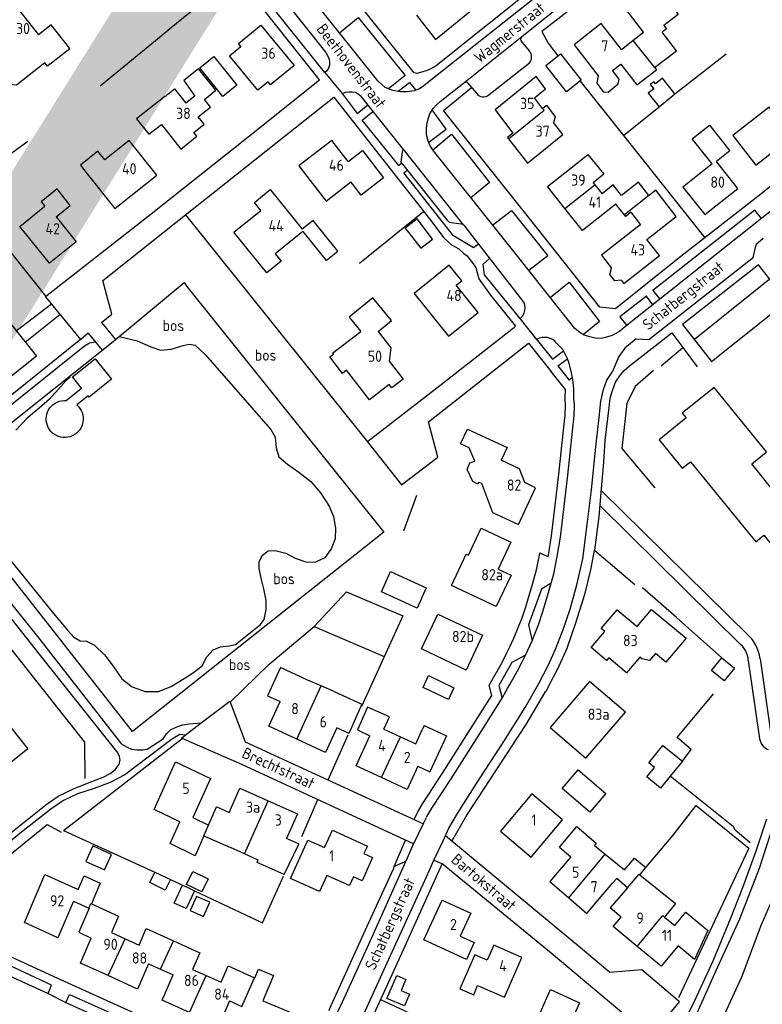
# Model space of a CAD drawing. Header units: metres. Extents: x 226218 to 240385, y 439369 to 449677.
# Tile 208 of 256: x 234936 to 235102, y 444626 to 444846. Entities that reach past the tile are written whole.
import ezdxf

# ---------------------------------------------------------------- set-up
doc = ezdxf.new("R2010")
doc.units = ezdxf.units.M
doc.header["$MEASUREMENT"] = 0
for name, color, linetype in [('BIJGEBOUW', 4, 'Continuous'), ('DAKRAND', 4, 'Continuous'), ('DAKRAND-BYG', 4, 'Continuous'), ('FUNKTIEAAND', 253, 'Continuous'), ('Goud-ontwerp', 2, 'Continuous'), ('HEG', 253, 'Continuous'), ('HEK', 253, 'Continuous'), ('HOOFDGEBOUW', 4, 'Continuous'), ('HUISNUMMER', 253, 'Continuous'), ('KANTVERH', 253, 'Continuous'), ('KNTONVERHARD', 253, 'Continuous'), ('OVLIJNOBJ', 253, 'Continuous'), ('RASTER', 253, 'Continuous'), ('STRAATNAAM', 253, 'Continuous'), ('TUSSENMUUR', 253, 'Continuous')]:
    doc.layers.add(name, color=color, linetype=linetype)
doc.styles.get("Standard").update_dxf_attribs({"font": 'iso.shx'})

msp = doc.modelspace()

# ---------------------------------------------------------------- linework, layer by layer
at = {"layer": 'BIJGEBOUW'}
msp.add_lwpolyline([(235032.01, 444694.11), (235026.33, 444696.73), (235027.58, 444699.42), (235033.2, 444696.71), (235032.01, 444694.11)], dxfattribs=at)
at = {"layer": 'DAKRAND'}
for p, q in [((235073.23, 444841.29), (235075.57, 444843.16)), ((235003.58, 444697.12), (235000.4, 444698.49)), ((235006.66, 444695.79), (235003.58, 444697.12)), ((234986.43, 444659.6), (234983.29, 444661)), ((234989.53, 444658.21), (234986.43, 444659.6)), ((235074.76, 444654.88), (235076.13, 444656.51))]:
    msp.add_line(p, q, dxfattribs=at)
for points in [[(235078.06, 444835.26), (235082.95, 444838.99), (235079.77, 444843.15)], [(234943.07, 444836.1), (234942.44, 444835.6), (234941.84, 444836.35), (234935.53, 444831.35), (234933, 444831.54), (234926.06, 444840.3)], [(235065.48, 444833.44), (235065.12, 444831.78), (235066.58, 444829.83), (235067.69, 444829.77), (235069.89, 444831.65), (235070.14, 444832.69), (235068.67, 444834.57)], [(234968.65, 444828.83), (234970.8, 444830.53), (234973.35, 444827.32)], [(235053.04, 444826.12), (235053.89, 444826.83), (235055.86, 444824.28), (235055.49, 444822.95)], [(234955.24, 444814.66), (234953.72, 444816.58), (234949.79, 444813.46), (234951.31, 444811.54)], [(235060.8, 444813.98), (235063.17, 444815.87), (235066.7, 444811.42), (235064.33, 444809.54)], [(235076.8, 444806.71), (235074.43, 444809.69), (235070.67, 444806.7), (235068.82, 444809.03), (235066.31, 444807.04)], [(235076.29, 444796.88), (235082.85, 444801.98), (235078.3, 444807.86), (235076.81, 444806.7), (235076.8, 444806.71)], [(235070.6, 444787.73), (235069.19, 444787.64), (235068.06, 444789.04), (235068.46, 444790.46)], [(235016.27, 444776.32), (235019.25, 444778.72), (235015.15, 444783.81), (235009.83, 444779.53), (235012.41, 444776.32)], [(235039.41, 444742.44), (235038.75, 444742.57), (235038.54, 444742.18), (235037.45, 444742.77), (235036.22, 444745.5), (235036.77, 444746.93), (235037.91, 444747.29), (235036.66, 444750.33), (235034.73, 444751.23), (235036.27, 444754.51), (235045.11, 444750.36), (235043.78, 444747.52)], [(235036.52, 444726.31), (235039.32, 444732.32), (235045.92, 444729.24), (235043.13, 444723.23)], [(235017.6, 444687.45), (235018.81, 444690.22), (235013.9, 444692.36), (235011.7, 444687.28), (235014.47, 444685.98)], [(235056.82, 444661.11), (235060.7, 444665.67), (235065.04, 444661.96), (235064.61, 444661.46), (235067.01, 444659.52)], [(235013.14, 444659.69), (235015.07, 444658.81), (235012.7, 444653.55), (235010.76, 444654.43)], [(235067.01, 444659.52), (235071.36, 444656.02), (235073.54, 444658.65), (235076.13, 444656.51)], [(235074.76, 444654.88), (235082.75, 444648.52), (235080.25, 444645.46)], [(235040.69, 444635.85), (235037.92, 444637.04), (235034.52, 444629.44), (235037.64, 444628.13), (235038.5, 444630.2)]]:
    msp.add_lwpolyline(points, dxfattribs=at)
at = {"layer": 'DAKRAND-BYG'}
for p, q in [((235090.75, 444700.59), (235093.07, 444703.41)), ((235079.89, 444683.83), (235084.26, 444680.29)), ((235084.26, 444680.29), (235081.56, 444676.96)), ((234966.4, 444655.47), (234969.88, 444653.87))]:
    msp.add_line(p, q, dxfattribs=at)
for points in [[(234981.64, 444828.82), (234976.46, 444835.21), (234979.56, 444837.72), (234984.74, 444831.33), (234981.64, 444828.82)], [(235058.36, 444829.83), (235053.73, 444835.73), (235057.02, 444838.32), (235061.66, 444832.41), (235058.36, 444829.83)], [(235082.61, 444829.38), (235079.81, 444832.86), (235078.26, 444831.61), (235077.88, 444832.08), (235077.08, 444831.44), (235077.85, 444830.49)], [(235077.85, 444830.49), (235076.64, 444829.51), (235079.06, 444826.52)], [(235079.06, 444826.52), (235082.14, 444829), (235082.61, 444829.38)], [(235025.02, 444801.43), (235022.36, 444799.38), (235025.82, 444794.89), (235028.48, 444796.94), (235025.02, 444801.43)], [(234946.6, 444760.86), (234950.07, 444763.64), (234948.05, 444766.17), (234953.07, 444770.19), (234956.73, 444765.61), (234951.73, 444761.61), (234951.49, 444761.91), (234948.96, 444759.89), (234949.35, 444759.52), (234949.67, 444759.11), (234949.94, 444758.67), (234950.15, 444758.19), (234950.3, 444757.7), (234950.39, 444757.18), (234950.41, 444756.67), (234950.37, 444756.15), (234950.26, 444755.64), (234950.09, 444755.15), (234949.86, 444754.69), (234949.58, 444754.25), (234949.24, 444753.86), (234948.85, 444753.51), (234948.43, 444753.22), (234947.97, 444752.97), (234947.48, 444752.79), (234946.98, 444752.67), (234946.46, 444752.62), (234945.94, 444752.63), (234945.43, 444752.7), (234944.93, 444752.84), (234944.45, 444753.04), (234944, 444753.3), (234943.59, 444753.61), (234943.21, 444753.97), (234942.89, 444754.38), (234942.62, 444754.82), (234942.41, 444755.3), (234942.26, 444755.79), (234942.17, 444756.31), (234942.15, 444756.82), (234942.19, 444757.34), (234942.3, 444757.85), (234942.47, 444758.34), (234942.7, 444758.8), (234942.98, 444759.24), (234943.32, 444759.63), (234943.71, 444759.98), (234944.13, 444760.28), (234944.59, 444760.52), (234945.08, 444760.7)], [(234945.08, 444760.7), (234945.58, 444760.82), (234946.1, 444760.87), (234946.6, 444760.86)], [(235027.05, 444719.05), (235024.99, 444714.5), (235017.03, 444718.11), (235019.09, 444722.66), (235027.05, 444719.05)], [(235093.07, 444703.41), (235095.92, 444701.07), (235093.59, 444698.24), (235090.75, 444700.59)], [(235081.56, 444676.96), (235079.4, 444674.29), (235076.33, 444676.77), (235078.05, 444678.89), (235076.75, 444679.95), (235079.89, 444683.83)], [(235060.98, 444678.35), (235067.17, 444673.1), (235063.61, 444668.91), (235057.43, 444674.16), (235060.98, 444678.35)], [(234956.73, 444659.48), (234952.58, 444661.37), (234950.99, 444657.88), (234955.14, 444655.99), (234956.73, 444659.48)], [(234969.88, 444653.87), (234968.73, 444651.51), (234965.29, 444653.18), (234966.4, 444655.47)], [(234973.5, 444652.73), (234974.91, 444655.66), (234978.31, 444654.02), (234976.9, 444651.09), (234973.5, 444652.73)], [(234975.27, 444651.36), (234973.41, 444647.35), (234970.71, 444648.6), (234972.58, 444652.63)], [(234972.58, 444652.63), (234973.65, 444652.12), (234975.27, 444651.36)], [(234975.76, 444650.1), (234974.33, 444646.92), (234977.27, 444645.6), (234978.7, 444648.77), (234975.76, 444650.1)], [(235022.2, 444625.63), (235018.27, 444627.31), (235020.44, 444632.39), (235022.5, 444631.51), (235021.46, 444629.06), (235023.32, 444628.27), (235022.2, 444625.63)]]:
    msp.add_lwpolyline(points, dxfattribs=at)
at = {"layer": 'Goud-ontwerp', "color": 10, "linetype": 'Continuous', "const_width": 20}
msp.add_lwpolyline([(234829.19, 444624.33), (235678.714, 445986.057), (236140.02, 445416.081), (234487.429, 445228.623)], dxfattribs=at)
at = {"layer": 'HEG'}
for p, q in [((234954.17, 444831.17), (234969.45, 444843.7)), ((235061.45, 444832.25), (235071.1, 444820.1)), ((235071.1, 444820.1), (235089.28, 444797.21)), ((235022.02, 444731.78), (235024.91, 444739.76)), ((235073.64, 444719.72), (235064.64, 444727.34)), ((235082.96, 444712.43), (235075.36, 444719.03)), ((235099.08, 444660.87), (235083.37, 444627.41))]:
    msp.add_line(p, q, dxfattribs=at)
for points in [[(234932.03, 444657.72), (234942.36, 444666.17), (234945.49, 444664.42)], [(235016.86, 444627.08), (235030.87, 444620.51), (235031.9, 444612.35), (235041.21, 444608.4)]]:
    msp.add_lwpolyline(points, dxfattribs=at)
at = {"layer": 'HEK'}
for p, q in [((234969.34, 444843.61), (234984.5, 444856.11)), ((235086.99, 444774.59), (235105.42, 444789.39)), ((235079.52, 444768.63), (235084.36, 444772.69)), ((235093.07, 444703.41), (235082.96, 444712.43)), ((234946.05, 444664.84), (234966.4, 444655.47)), ((234969.88, 444653.87), (234972.31, 444652.75))]:
    msp.add_line(p, q, dxfattribs=at)
for points in [[(235077.79, 444767.6), (235073.7, 444764.02), (235071.83, 444760.18), (235070.75, 444750.13), (235078.1, 444741.36)], [(235084.26, 444680.29), (235086.23, 444682.9), (235083.12, 444685.6), (235091.19, 444695.37)], [(235099.41, 444662.03), (235096.05, 444664.86), (235095.7, 444665.6), (235081.56, 444676.96)]]:
    msp.add_lwpolyline(points, dxfattribs=at)
at = {"layer": 'HOOFDGEBOUW'}
for p, q in [((235070.68, 444839.3), (235073.23, 444841.29)), ((235068.67, 444834.57), (235070.51, 444836.01)), ((235078.06, 444835.26), (235078.45, 444834.76)), ((234975.33, 444828.89), (234973.35, 444827.32)), ((234978.83, 444826.42), (234977.52, 444828.14)), ((235096.67, 444808.27), (235091.89, 444814.3)), ((235064.33, 444809.54), (235064.7, 444809.06)), ((235064.7, 444809.06), (235066.31, 444807.04)), ((235069.43, 444804.77), (235068.62, 444804.13)), ((235071.35, 444802.34), (235069.43, 444804.77)), ((234944.37, 444801.91), (234948.85, 444796.36)), ((235071.61, 444802.02), (235071.35, 444802.34)), ((235072.74, 444802.92), (235071.61, 444802.02)), ((235072.74, 444802.92), (235074.92, 444800.14)), ((235074.92, 444800.14), (235074.18, 444799.57)), ((235079.12, 444793.26), (235076.29, 444796.88)), ((235006.14, 444771.43), (235012.41, 444776.32)), ((235091.35, 444763.82), (235084.23, 444758.05)), ((235097.19, 444756.61), (235091.35, 444763.82)), ((235084.23, 444758.05), (235085.08, 444757.01)), ((235047.91, 444745.58), (235043.78, 444747.52)), ((235049.04, 444742.53), (235047.91, 444745.58)), ((235039.41, 444742.44), (235041.83, 444735.87)), ((235051.45, 444741.38), (235049.04, 444742.53)), ((235047.63, 444733.18), (235051.45, 444741.38)), ((235041.83, 444735.87), (235047.63, 444733.18)), ((235069.7, 444714.14), (235074.16, 444710.38)), ((235009.68, 444686.55), (235007.08, 444687.76)), ((235017.6, 444687.45), (235021.26, 444685.77)), ((235024.71, 444684.2), (235026.13, 444687.31)), ((235026.57, 444688.27), (235026.13, 444687.31)), ((235026.57, 444688.27), (235031.56, 444685.99)), ((235009.68, 444686.55), (235009.75, 444686.52)), ((235021.26, 444685.77), (235024.71, 444684.2)), ((235031.56, 444685.99), (235027.87, 444677.91)), ((235025.17, 444679.15), (235027.87, 444677.91)), ((234978.82, 444676.42), (234974.9, 444667.71)), ((234991.75, 444671.45), (234998.3, 444668.53)), ((234974.9, 444667.71), (234978.37, 444666.03)), ((234998.3, 444668.53), (234995.83, 444663.02)), ((234977.39, 444663.63), (234983.29, 444661)), ((235056.82, 444661.11), (235059.37, 444658.93)), ((235069.6, 444654.11), (235068.68, 444653.03)), ((235072.02, 444652.04), (235069.6, 444654.11)), ((235065.33, 444649.11), (235068.68, 444653.03)), ((235072.02, 444652.04), (235068.15, 444647.53)), ((234948.27, 444649.03), (234951.69, 444647.47)), ((235070.57, 444645.47), (235068.15, 444647.53)), ((235080.25, 444645.46), (235080.28, 444645.44)), ((235080.28, 444645.44), (235082.54, 444643.57)), ((234956.75, 444642), (234959.76, 444640.64)), ((234959.76, 444640.64), (234962.93, 444639.2)), ((235086.97, 444636.01), (235083.29, 444639.05)), ((234964.99, 444635.06), (234967.67, 444633.85)), ((234967.67, 444633.85), (234970.5, 444632.56)), ((234974.86, 444633.78), (234977.92, 444632.39)), ((234977.92, 444632.39), (234981.2, 444630.9)), ((234988.7, 444631.91), (234988.74, 444631.89)), ((234983.12, 444626.77), (234985.88, 444625.52)), ((234990.53, 444626.78), (234998.03, 444623.64))]:
    msp.add_line(p, q, dxfattribs=at)
for points in [[(235075.57, 444843.16), (235071.63, 444848.31), (235076.04, 444851.68), (235075.43, 444852.48), (235077.8, 444854.29), (235080.16, 444851.2)], [(234929.97, 444843.4), (234929.35, 444844.18), (234935.39, 444848.96), (234940.44, 444842.57)], [(235024.88, 444846.96), (235029.08, 444841.53), (235036.81, 444847.75)], [(235081.52, 444849.42), (235083.29, 444847.1), (235080.14, 444844.68), (235080.74, 444843.89), (235079.77, 444843.15)], [(234943.07, 444836.1), (234947.43, 444839.55), (234943.27, 444844.81), (234940.44, 444842.57)], [(234997.55, 444835.71), (234992.29, 444831.37), (234991.7, 444832.08), (234989.41, 444830.2), (234983.1, 444837.87), (234985.65, 444839.98), (234985.11, 444840.64), (234990.11, 444844.75), (234997.55, 444835.71)], [(235070.68, 444839.3), (235066.15, 444845.12), (235060.07, 444840.37), (235065.48, 444833.44)], [(234977.52, 444828.14), (234980.01, 444830.24), (234976.17, 444834.98), (234972.87, 444832.36), (234975.33, 444828.89)], [(235070.51, 444836.01), (235074.12, 444831.39), (235078.45, 444834.76)], [(235053.04, 444826.12), (235051.21, 444828.49), (235053.7, 444830.52), (235051.59, 444833.25), (235042.42, 444825.81), (235046.42, 444820.63), (235045.2, 444819.64), (235045.42, 444819.36)], [(234968.65, 444828.83), (234962.34, 444823.81), (234965.08, 444820.37), (234967.87, 444822.53), (234972.24, 444817.06), (234975.79, 444819.9), (234975.11, 444820.75), (234977.41, 444822.59), (234976.1, 444824.23), (234978.83, 444826.42)], [(235109.92, 444818.37), (235103.62, 444826.44), (235095.5, 444820.11), (235100.66, 444813.49), (235105.87, 444817.56), (235107.01, 444816.1), (235109.92, 444818.37)], [(235045.42, 444819.36), (235049.64, 444813.88), (235057.54, 444820.29), (235055.49, 444822.95)], [(235090.92, 444813.74), (235086.48, 444819.35), (235090.34, 444822.41), (235094.84, 444816.64), (235091.89, 444814.3)], [(234951.31, 444811.54), (234957.49, 444803.77), (234966.88, 444811.23), (234960.7, 444819), (234955.24, 444814.66)], [(235009.61, 444814.27), (235005.94, 444818.99), (234998.59, 444813.27), (235004.7, 444805.42), (235010.23, 444809.73)], [(235009.61, 444814.27), (235012.77, 444816.73), (235017.52, 444810.64), (235012.54, 444806.77), (235010.23, 444809.73)], [(235058.03, 444803.76), (235054.12, 444808.69), (235060.8, 444813.98)], [(235090.92, 444813.74), (235084.38, 444808.56), (235089.25, 444802.4), (235096.67, 444808.27)], [(234944.37, 444801.91), (234947.54, 444804.47), (234944.58, 444808.15), (234941.05, 444805.3), (234941.88, 444804.29)], [(234999.47, 444798.6), (234993.32, 444793.63), (234994.65, 444791.98), (234991.42, 444789.37), (234984.08, 444798.45), (234990.12, 444803.33), (234988.66, 444805.14), (234992.19, 444807.99), (234999.34, 444799.14)], [(234948.85, 444796.36), (234942.88, 444791.55), (234936.26, 444799.75), (234941.88, 444804.29)], [(235068.62, 444804.13), (235061.95, 444798.83), (235058.03, 444803.76)], [(234999.47, 444798.6), (235004.71, 444792.12), (235007.33, 444794.24), (235001.78, 444801.1), (234999.34, 444799.14)], [(235074.18, 444799.57), (235066.21, 444793.33), (235068.46, 444790.46)], [(235070.6, 444787.73), (235071.15, 444787.03), (235079.12, 444793.26)], [(235038.62, 444780.57), (235033.73, 444786.61), (235035, 444787.63), (235032.15, 444791.15), (235024.32, 444784.82), (235032.05, 444775.26), (235038.62, 444780.57)], [(235016.27, 444776.32), (235019.11, 444772.67), (235018.76, 444769.65), (235021.87, 444765.65), (235019.35, 444763.69), (235018.77, 444764.45), (235014.39, 444761.03), (235009.25, 444767.62), (235008.37, 444766.93), (235005.51, 444770.6), (235006.31, 444771.22), (235006.14, 444771.43)], [(235125.34, 444764.19), (235116.43, 444775.18), (235110.18, 444770.12), (235117.33, 444761.3), (235110.38, 444755.67), (235114.75, 444750.28), (235107.19, 444744.15), (235103.97, 444741.55), (235099.77, 444746.73), (235102.96, 444749.32), (235103.04, 444749.38), (235097.19, 444756.61)], [(235085.08, 444757.01), (235079.05, 444752.12), (235084.23, 444745.74), (235086.08, 444747.19)], [(235086.08, 444747.19), (235100.69, 444729.33), (235102.45, 444730.77), (235112.04, 444719.05)], [(235043.13, 444723.23), (235046.02, 444721.89), (235042.68, 444714.84), (235032.69, 444719.56), (235035.99, 444726.55), (235036.52, 444726.31)], [(235078.27, 444704.32), (235076.95, 444702.77), (235075.2, 444703.15), (235074.76, 444703.51), (235071.8, 444700.02), (235067.8, 444703.42), (235067.29, 444702.79), (235063.89, 444705.68), (235066.91, 444709.26), (235066.13, 444709.91), (235069.7, 444714.14)], [(235074.16, 444710.38), (235077.39, 444714.22), (235085.08, 444707.76)], [(235039.61, 444708.45), (235035.94, 444700.66), (235025.98, 444705.37), (235029.65, 444713.15), (235039.61, 444708.45)], [(235085.08, 444707.76), (235080.53, 444702.4), (235078.27, 444704.32)], [(235000.4, 444698.49), (234994.5, 444701.23), (234991.59, 444694.92), (234994.42, 444693.61)], [(235071.52, 444691.28), (235063.54, 444698.11), (235054.72, 444687.82), (235062.7, 444680.98), (235071.52, 444691.28)], [(235006.66, 444695.79), (235012.65, 444693.02), (235009.75, 444686.52)], [(234998.11, 444685.2), (234991.86, 444688.09), (234994.42, 444693.61)], [(234930.38, 444681.85), (234932.74, 444678.86), (234938.05, 444683.13), (234934.04, 444688.22), (234930.45, 444685.34)], [(235007.08, 444687.76), (235004.52, 444682.23), (234998.11, 444685.2)], [(235017.04, 444676.65), (235011.38, 444679.23), (235014.47, 444685.98)], [(234972.02, 444666.78), (234966.3, 444669.54), (234971.07, 444680.16), (234978.82, 444676.42)], [(235025.17, 444679.15), (235022.82, 444674.01), (235017.04, 444676.65)], [(234983.01, 444668.85), (234985.44, 444674.28), (234991.75, 444671.45)], [(235057.51, 444667.16), (235050.61, 444672.98), (235043.61, 444664.69), (235050.51, 444658.86), (235057.51, 444667.16)], [(234978.37, 444666.03), (234980.19, 444670.11), (234980.24, 444670.09), (234983.01, 444668.85)], [(234977.39, 444663.63), (234975.39, 444659.19), (234969.82, 444661.88), (234972.02, 444666.78)], [(234995.32, 444654.99), (234998.59, 444661.78), (234998.53, 444661.81), (234995.83, 444663.02)], [(235010.76, 444654.43), (235009.88, 444652.49), (235004.84, 444654.77), (235003.22, 444651.17), (234996.73, 444654.1), (235000.6, 444662.66), (235004.31, 444660.98), (235006.07, 444664.89), (235013.89, 444661.35), (235013.14, 444659.69)], [(235059.37, 444658.93), (235054.63, 444653.4), (235058.89, 444649.76)], [(234995.32, 444654.99), (234989.3, 444657.68), (234989.53, 444658.21)], [(234948.27, 444649.03), (234944.78, 444640.86), (234937.27, 444644.28), (234941.85, 444655.01), (234949.31, 444651.62)], [(234949.31, 444651.62), (234950.61, 444654.67), (234954.17, 444653.05), (234954.2, 444653.04), (234952.24, 444648.46)], [(235058.89, 444649.76), (235062.93, 444646.3), (235065.33, 444649.11)], [(234951.69, 444647.47), (234951.73, 444647.45), (234949.43, 444642.07), (234952.23, 444640.79)], [(234952.24, 444648.46), (234958.33, 444645.7), (234956.75, 444642)], [(235037.74, 444639.78), (235036.03, 444636.03), (235026.53, 444640.39), (235030.61, 444649.28), (235036.98, 444646.36), (235034.61, 444641.21), (235037.74, 444639.78)], [(235074.19, 444638.9), (235068.81, 444643.34), (235070.57, 444645.47)], [(235082.54, 444643.57), (235085, 444646.55), (235089.93, 444642.47), (235086.97, 444636.01)], [(234956, 444632.39), (234949.83, 444635.19), (234952.23, 444640.79)], [(234962.93, 444639.2), (234964.51, 444642.89), (234970.55, 444640.15)], [(234970.55, 444640.15), (234976.44, 444637.47), (234974.86, 444633.78)], [(235038.5, 444630.2), (235044.51, 444627.55), (235048.42, 444636.43), (235042.17, 444639.19), (235040.69, 444635.85)], [(235083.29, 444639.05), (235079.52, 444634.49), (235074.19, 444638.9)], [(234964.99, 444635.06), (234962.57, 444629.4), (234956, 444632.39)], [(234981.2, 444630.9), (234982.78, 444634.59), (234988.7, 444631.91)], [(234974.18, 444624.13), (234968.08, 444626.9), (234970.5, 444632.56)], [(234988.74, 444631.89), (234989.58, 444633.83), (234992.89, 444632.44), (234990.53, 444626.78)], [(235051.94, 444622.9), (235054.81, 444629.26), (235061.3, 444626.34), (235057.3, 444617.46)], [(234983.12, 444626.77), (234980.72, 444621.16), (234974.18, 444624.13)]]:
    msp.add_lwpolyline(points, dxfattribs=at)
at = {"layer": 'KANTVERH'}
for p, q in [((235040.72, 444828.93), (235050.1, 444836.35)), ((235021.78, 444817.09), (235035.3, 444800.15)), ((235102.3, 444797.07), (235100.64, 444795.64)), ((235100.64, 444795.64), (235099.99, 444792.79)), ((235076.76, 444774.5), (235100.13, 444792.91)), ((234954.51, 444778.31), (234957.65, 444774.51)), ((234951.55, 444775.89), (234954.65, 444772.1)), ((235073.97, 444774.66), (235071.42, 444772.57)), ((235073.97, 444774.66), (235076.76, 444774.5)), ((235070.09, 444770.7), (235068.54, 444767.18)), ((235071.42, 444772.57), (235070.09, 444770.7)), ((235084.36, 444772.69), (235087.59, 444768.43)), ((235056.45, 444768.59), (235058.61, 444770.22)), ((235056.45, 444768.59), (235058.94, 444765.45)), ((235059.7, 444766.05), (235058.94, 444765.45)), ((235066.2, 444740.72), (235099.2, 444708.2)), ((235065.88, 444737.31), (235097.35, 444706.31)), ((235052.45, 444726.82), (235054.27, 444725.96)), ((235064.58, 444727.02), (235064.64, 444727.34)), ((235098.99, 444702.78), (235101.52, 444685.29)), ((235045.19, 444696.55), (235045.2, 444696.57)), ((235049.4, 444688.47), (235053.79, 444695.91)), ((234973.2, 444686.11), (234976.79, 444688.86)), ((235026.44, 444666.36), (235027.1, 444667.75)), ((235019.89, 444656.75), (235022.44, 444662.62)), ((235024.21, 444661.8), (235022.44, 444662.62)), ((234943.34, 444630.26), (234924.55, 444639.01)), ((234942.61, 444628.37), (234943.34, 444630.26)), ((234946.56, 444626.35), (234975.86, 444613.2))]:
    msp.add_line(p, q, dxfattribs=at)
for points in [[(234951.55, 444775.89), (234949.85, 444774.5), (234942.01, 444784.09), (234965.58, 444802.6), (234986.9, 444819.51), (235003.2, 444832.51), (234965.97, 444879.47), (234965.55, 444879.22), (234948.38, 444865.55), (234925.8, 444847.64), (234904.8, 444830.82), (234897.35, 444840.6), (234904.55, 444846.13)], [(235087.98, 444873.34), (235085.71, 444870.82), (235082.6, 444867.41), (235080.1, 444865.01), (235076.55, 444862.11), (235064.66, 444852.46), (235052.83, 444843.31), (235054.31, 444840.74), (235056.45, 444837.86)], [(234979.97, 444866.46), (234985.42, 444859.6), (234985.57, 444859.51), (234985.77, 444859.54), (234988.13, 444859.25), (234988.3, 444859.19), (234988.53, 444858.89), (235004.64, 444838.65), (235005.09, 444837.81), (235005.34, 444837.16), (235005.47, 444836.45), (235005.4, 444835.8), (235005.21, 444835.12), (235004.87, 444834.54), (235004.42, 444834.17), (235003.73, 444834.95), (234979.12, 444865.73), (234979.97, 444866.46)], [(235052.54, 444854.35), (235029.27, 444835.68), (235028.04, 444835), (235027.24, 444834.61), (235026.29, 444834.33), (235024.92, 444833.95), (235024.33, 444834.05), (234999.01, 444865.68)], [(235065.82, 444862.41), (235027.68, 444832.12), (235026.51, 444831.17), (235025.52, 444830.54), (235024.33, 444830.07), (235022.82, 444829.81), (235021.29, 444829.87), (235019.61, 444830.17), (235017.86, 444830.8), (235016.21, 444832.28), (234990.4, 444864.72)], [(235048.41, 444842.2), (235065.71, 444856.03)], [(235130.48, 444851.04), (235141.03, 444841.42), (235140.87, 444838.21), (235129.58, 444829.22), (235101.8, 444806.94), (235083.25, 444792.51), (235069.29, 444781.37), (235065.84, 444781.71), (235051.57, 444799.7), (235030.93, 444825.65), (235037.19, 444830.81)], [(235007.65, 444843.04), (235011.83, 444846.48), (235022.32, 444833.51), (235018.58, 444830.54)], [(235142.46, 444846.11), (235143.24, 444845), (235143.92, 444843.98), (235144.48, 444842.7), (235144.75, 444841.49), (235144.81, 444840.16), (235144.76, 444839.01), (235144.61, 444837.6), (235144.16, 444836.25), (235143.49, 444835.09), (235142.19, 444833.84), (235126.12, 444820.72), (235102.04, 444801.63), (235071.26, 444777.17), (235070.23, 444776.28), (235068.56, 444775.43), (235067.32, 444775.04), (235066.13, 444774.72), (235064.8, 444774.83), (235063.57, 444775.1), (235062.34, 444775.48), (235061.35, 444776.06), (235060.22, 444777), (235046.9, 444793.76)], [(235035.38, 444831.8), (235048.41, 444842.2), (235048.17, 444841.85), (235048.1, 444841.58), (235048.21, 444841.23), (235048.44, 444840.87), (235048.87, 444840.39), (235050.1, 444838.89)], [(235050.1, 444836.35), (235050.3, 444836.63), (235050.46, 444836.94), (235050.55, 444837.28), (235050.58, 444837.62), (235050.55, 444837.97), (235050.46, 444838.3), (235050.3, 444838.61), (235050.1, 444838.89)], [(235004.42, 444834.17), (235008.24, 444829.47), (235009.07, 444829.79), (235009.78, 444829.83), (235010.46, 444829.84), (235011.17, 444829.77), (235011.75, 444829.46), (235012.27, 444829.01), (235015.2, 444825.37), (235021.6, 444817.3), (235021.78, 444817.09), (235021.74, 444816.79), (235021.39, 444814.2), (235021.44, 444813.99), (235021.59, 444813.82), (235021.76, 444813.66), (235031.61, 444801.23), (235031.98, 444800.9), (235032.3, 444800.72), (235032.68, 444800.68), (235033.24, 444800.55), (235034.92, 444800.33), (235035.21, 444800.24), (235035.41, 444800.03), (235035.64, 444799.73), (235048.58, 444783.13), (235048.9, 444782.65), (235049.03, 444782.14), (235049.05, 444781.61), (235048.98, 444780.96), (235048.85, 444780.38), (235048.51, 444779.73)], [(235020.79, 444829.96), (235023.34, 444831.95), (235024.71, 444830.22)], [(235046.9, 444793.76), (235028.67, 444816.64), (235028.1, 444817.57), (235027.73, 444818.25), (235027.37, 444819.09), (235027.07, 444820.24), (235027.09, 444821.39), (235027.21, 444822.57), (235027.47, 444823.83), (235027.88, 444824.92), (235028.61, 444826.14), (235029.4, 444827.01), (235030.12, 444827.7), (235035.38, 444831.8), (235035.62, 444831.95), (235035.82, 444832.03), (235036.03, 444832.05), (235036.21, 444831.96), (235038.33, 444829.47)], [(234954.51, 444778.31), (234956.82, 444780.19), (234954.77, 444787.67), (234973.63, 444802.63), (235006.39, 444828.61), (235027.74, 444801.43), (235030.98, 444797.2), (235032.69, 444795.66), (235034.32, 444794.74), (235035.45, 444793.71), (235036.15, 444793.17), (235038.13, 444790.56), (235038.81, 444788.09), (235041.38, 444784.44), (235046.95, 444777.47), (235046.56, 444777.06), (235046.14, 444776.72), (235029.42, 444763.63), (235013.9, 444751.64), (235021.54, 444742.03), (235029.61, 444748.23), (235027.54, 444756.12), (235049.91, 444773.66), (235054.88, 444767.41)], [(235008.24, 444829.47), (235011.59, 444824.98), (235013.97, 444826.9)], [(235038.33, 444829.47), (235038.59, 444829.19), (235038.9, 444828.97), (235039.25, 444828.82), (235039.62, 444828.73), (235040, 444828.72), (235040.37, 444828.79), (235040.72, 444828.93)], [(235027.59, 444818.57), (235031.49, 444821.5), (235028.4, 444825.78)], [(235021.55, 444813.85), (235020.93, 444813.36), (235012.71, 444823.54), (235015.15, 444825.43)], [(235028.54, 444816.85), (235032.71, 444820.41), (235041.2, 444809.55), (235037, 444806.18)], [(235038.69, 444795.82), (235037.58, 444794.99), (235033.15, 444797.69), (235022.04, 444811.77), (235022.82, 444812.32)], [(235041.87, 444800.08), (235046.08, 444803.3), (235054.17, 444793.18), (235049.96, 444789.9)], [(235101.93, 444801.54), (235100.45, 444803.43), (235077.67, 444785.44), (235079.22, 444783.49)], [(235048.51, 444779.73), (235048, 444779.22), (235040.07, 444788.95), (235039.77, 444791.35), (235041.21, 444792.58)], [(235107.65, 444783.09), (235101.28, 444791.17), (235084.28, 444777.83), (235090.74, 444769.6), (235107.65, 444783.09)], [(235054.73, 444783.91), (235058.97, 444787.32), (235065.77, 444778.53), (235062.14, 444775.59)], [(235077.68, 444782.27), (235076.22, 444784.17), (235070.31, 444779.58), (235071.86, 444777.65)], [(235058.96, 444769.24), (235058.48, 444770.55), (235058.03, 444771.41), (235057.52, 444772.25), (235056.83, 444773.03), (235056.16, 444773.7), (235055.76, 444774.12), (235055.3, 444774.51), (235054.74, 444774.76), (235054.13, 444774.95), (235053.45, 444774.97), (235052.92, 444774.95), (235052.27, 444774.81), (235051.73, 444774.53), (235048, 444779.22)], [(235064.64, 444727.34), (235064.67, 444727.47), (235065.67, 444734.94), (235066.23, 444741.18), (235066.69, 444747.1), (235067.04, 444751.95), (235067.92, 444759.33), (235068.14, 444761.42), (235068.65, 444763.12), (235069.34, 444764.97), (235070.41, 444766.63), (235071.28, 444767.58), (235072.46, 444768.62), (235081.88, 444775.96), (235084.36, 444772.69)], [(235051.61, 444774.67), (235055.26, 444770.09), (235057.68, 444771.98)], [(235059.7, 444766.05), (235059.42, 444767.37), (235058.96, 444769.24)], [(235028.75, 444658.15), (235030.85, 444662.53), (235032.09, 444665.33), (235034.02, 444668.59), (235038.3, 444675.31), (235044.41, 444684.71), (235049.12, 444692.3), (235052.19, 444697.64), (235054.37, 444701.84), (235055.93, 444705.31), (235057.58, 444709.49), (235059.16, 444714.27), (235060.7, 444719.72), (235062.01, 444725.54), (235063, 444733.18), (235063.94, 444740.89), (235064.95, 444750.52), (235065.71, 444757.11), (235066.06, 444760.76), (235066.65, 444763.34), (235067.4, 444765.42), (235068.54, 444767.18)], [(235054.27, 444725.96), (235054.35, 444726.34), (235055.03, 444730.66), (235055.8, 444736.82), (235056.65, 444744.44), (235057.73, 444754.27), (235058.09, 444757.58), (235058.16, 444759.77), (235058.05, 444761.36), (235058.12, 444763.33), (235054.88, 444767.41)], [(235054.96, 444720.1), (235055.53, 444722.14), (235056.32, 444725.99), (235057.01, 444730.37), (235057.8, 444736.63), (235058.64, 444744.23), (235059.71, 444754.06), (235060.08, 444757.44), (235060.17, 444759.8), (235060.05, 444761.42), (235060.04, 444763.49), (235059.79, 444765.59), (235059.7, 444766.05)], [(234867.76, 444739.06), (234922.35, 444669.4), (234926.45, 444672.59), (234926.99, 444671.91), (234926.83, 444671.77), (234931.68, 444665.57), (234931.83, 444665.68), (234932.32, 444665.04), (234928.33, 444661.75), (234929.32, 444660.43), (234942.09, 444670.57), (234944.83, 444672.49), (234948.23, 444674.11), (234951.77, 444675.52), (234954.88, 444676.75), (234956.47, 444677.55), (234957.54, 444678.38), (234958.47, 444679.66), (234958.69, 444680.51), (234958.54, 444681.45), (234958.14, 444682.1)], [(235041.1, 444697.28), (235043.97, 444702.37), (235044.88, 444704.18), (235045.75, 444705.85), (235046.64, 444707.78), (235047.57, 444710.14), (235048.45, 444712.36), (235049.26, 444714.76), (235049.98, 444717.1), (235050.71, 444719.56), (235051.69, 444723.07), (235052.44, 444726.7), (235052.45, 444726.82)], [(235053.8, 444695.92), (235055.27, 444698.72), (235055.48, 444699.12), (235056.35, 444700.78), (235058.57, 444705.71), (235058.58, 444705.73), (235058.59, 444705.76), (235060.49, 444711.21), (235062.52, 444717.82), (235063.8, 444723.05), (235064.58, 444727.02)], [(235054.96, 444720.1), (235052.77, 444718.75), (235049.91, 444710.76), (235050.74, 444707.22)], [(235050.74, 444707.22), (235052.16, 444711), (235053.01, 444713.52), (235053.77, 444715.98), (235054.51, 444718.47), (235054.96, 444720.1)], [(235049.21, 444703.95), (235049.29, 444704.1), (235050.74, 444707.22)], [(235101.62, 444703.16), (235101.49, 444703.97), (235101.28, 444704.75), (235101, 444705.52), (235100.65, 444706.25), (235100.23, 444706.94), (235099.75, 444707.6), (235099.2, 444708.2)], [(235098.99, 444702.78), (235098.93, 444703.37), (235098.81, 444703.94), (235098.62, 444704.49), (235098.37, 444705.02), (235098.05, 444705.51), (235097.69, 444705.97), (235097.28, 444706.38)], [(235049.21, 444703.95), (235046.15, 444702.31), (235043.29, 444697.19), (235044.03, 444694.41)], [(235045.2, 444696.57), (235045.69, 444697.45), (235047.44, 444700.48), (235048.4, 444702.38), (235049.21, 444703.95)], [(235101.62, 444703.16), (235104.04, 444686.43), (235104.41, 444685.62), (235105.11, 444685.07)], [(235024.33, 444667.24), (235025.14, 444668.95), (235026.36, 444671), (235030.71, 444677.59), (235037.02, 444687.58), (235041.66, 444694.94), (235041.1, 444697.28)], [(235044.03, 444694.41), (235044.09, 444694.51), (235044.93, 444696.05), (235045.19, 444696.55)], [(234976.79, 444688.86), (234983.18, 444693.73), (234986.58, 444684.59), (235005.04, 444676.16), (235026.4, 444666.28)], [(235027.1, 444667.77), (235028.3, 444669.78), (235032.63, 444676.35), (235038.96, 444686.36), (235044.03, 444694.41)], [(234959.01, 444684.08), (234960.21, 444683.41), (234961.23, 444682.96), (234962.38, 444682.83), (234963.74, 444682.81), (234964.67, 444682.97), (234968.28, 444685.31), (234969.06, 444686.4), (234969.95, 444687.34), (234971.16, 444687.91), (234972.57, 444688.42), (234974.05, 444688.64), (234976.79, 444688.86)], [(235032.79, 444662.42), (235036.11, 444668.22), (235047.69, 444685.9), (235049.4, 444688.47)], [(234973.2, 444686.11), (234972.01, 444686.24), (234970.13, 444685.16), (234959.69, 444677.26), (234956.42, 444675.5), (234952.84, 444674.23), (234949.11, 444673.01), (234945.99, 444671.49), (234943.22, 444669.58), (234936.67, 444664.44), (234931.19, 444660.03), (234930.57, 444658.92), (234932.54, 444656.32), (234925.36, 444643), (234925.82, 444640.48)], [(235022.44, 444662.62), (235003.61, 444671.39), (234985.82, 444679.54), (234972.35, 444685.47), (234973.2, 444686.11)], [(235101.52, 444685.29), (235101.64, 444684.85), (235101.81, 444684.42), (235102.04, 444684.03), (235102.32, 444683.67), (235102.66, 444683.36), (235103.03, 444683.09), (235103.43, 444682.89)], [(235079.52, 444621.58), (235080.91, 444620.62), (235081.58, 444620.22), (235082.25, 444620), (235082.84, 444619.99), (235083.4, 444620.12), (235084.19, 444620.99), (235087.03, 444626.86), (235091.15, 444635.68), (235094.99, 444645.09), (235097.77, 444652.05), (235100.69, 444660.04), (235103.15, 444667.39)], [(235022.46, 444657.87), (235022.62, 444658.19), (235024.07, 444661.49), (235026.44, 444666.36)], [(235057.12, 444559.29), (235059.49, 444564.42), (235062.29, 444569.55), (235066.37, 444577.95), (235070.55, 444585.8), (235074.04, 444592.83), (235077.42, 444600.37), (235081.14, 444609.61), (235086.35, 444621.41), (235091.75, 444633.42), (235097.08, 444645.08), (235101.46, 444656.42), (235104.72, 444666.27)], [(235030.62, 444657.41), (235054.93, 444637.45), (235070.29, 444624.63), (235077.39, 444618.98), (235083.61, 444626.55), (235075.24, 444633.7), (235068.08, 444633.09), (235061.54, 444638.6), (235032.79, 444662.42), (235031.35, 444663.65)], [(235000.69, 444602.96), (235001.55, 444603.4), (235003.32, 444604.83), (235004.65, 444606.28), (235005.9, 444607.93), (235007.38, 444610.88), (235010.73, 444618.57), (235021, 444641.12), (235027.19, 444654.58), (235028.75, 444658.15), (235030.56, 444657.46), (235030.62, 444657.41)], [(235030.62, 444657.41), (235020.57, 444635.2), (235006.87, 444605.26), (235004.65, 444600.62)], [(235005.35, 444624.61), (235005.54, 444625.02), (235006.13, 444626.4), (235014.25, 444644.24), (235019.77, 444656.37), (235019.89, 444656.75)], [(235006.18, 444622.03), (235008.37, 444626.5), (235014.29, 444639.58), (235022.46, 444657.87), (235022.22, 444657.79)], [(235019.89, 444656.75), (235020.14, 444656.95), (235022.22, 444657.79)], [(234925.82, 444640.48), (234944.64, 444631.85), (234978.38, 444616.57), (234995.65, 444608.57)], [(234927.38, 444634.24), (234928.44, 444634.22), (234929.7, 444634.04), (234930.76, 444633.78), (234931.87, 444633.34), (234933.95, 444632.35), (234942.44, 444628.45), (234946.56, 444626.35), (234947.34, 444628.2), (234976.73, 444615.1), (234975.86, 444613.2), (234983.61, 444609.69)]]:
    msp.add_lwpolyline(points, dxfattribs=at)
at = {"layer": 'KNTONVERHARD'}
for p, q in [((234935.45, 444776.44), (234943.33, 444782.48)), ((234937.44, 444773.94), (234945.25, 444780.13))]:
    msp.add_line(p, q, dxfattribs=at)
for points in [[(234914.13, 444746.41), (234915.17, 444746.74), (234949.8, 444774.57)], [(234959.01, 444684.08), (234958.27, 444685.1), (234956.98, 444686.81), (234940.31, 444708.18), (234925.37, 444726.66), (234921.05, 444732.42), (234919.94, 444734.48), (234919.05, 444736.74), (234917.68, 444738.98), (234916.22, 444741.2), (234915.13, 444742.55), (234914.74, 444743.36), (234914.99, 444744.15), (234915.68, 444744.69), (234916.52, 444745.41), (234918.62, 444747.05), (234931.45, 444757.65), (234950.68, 444773.07)], [(234950.68, 444773.07), (234951.8, 444773.75), (234953.1, 444774)], [(234887.93, 444759.66), (234893.58, 444763.35), (234893.9, 444763.23), (234894.16, 444762.9), (234894.39, 444762.6), (234902, 444752.96), (234903.3, 444751.66), (234905.18, 444750.21), (234907.01, 444748.96), (234908.87, 444747.41), (234910.48, 444745.72), (234912.45, 444742.76), (234914.17, 444740.3), (234916.57, 444736.94), (234918.06, 444733.43), (234919.65, 444730.68), (234921.98, 444727.77), (234924.1, 444725.01), (234929.35, 444718.34), (234940.83, 444703.9), (234958.14, 444682.1)]]:
    msp.add_lwpolyline(points, dxfattribs=at)
at = {"layer": 'OVLIJNOBJ'}
for p, q in [((235071.1, 444820.1), (235079.06, 444826.52)), ((234973.27, 444802.34), (235013.9, 444751.64)), ((234983.3, 444693.55), (234991.98, 444701.94)), ((234950.67, 444684.53), (234950.76, 444676.42)), ((234999.24, 444663.44), (235002.86, 444671.73))]:
    msp.add_line(p, q, dxfattribs=at)
for points in [[(234958.46, 444775.18), (234962.5, 444774.2), (234965.51, 444772.89), (234967.68, 444772.1), (234970.1, 444772.32), (234972.78, 444773.2), (234974.08, 444773.47), (234975.43, 444773.26), (234977.66, 444771.18), (234992.31, 444754.42), (234993.3, 444752.66), (234993.55, 444750.32), (234994.09, 444748.3), (234996.03, 444746.67), (234998.59, 444744.9), (235001.26, 444742.78), (235003.41, 444740.25), (235005.38, 444737.29), (235006.31, 444734.97), (235006.81, 444732.33), (235006.67, 444729.94), (235005.79, 444727.75), (235004.39, 444725.71), (235002.33, 444724.76)], [(234947.51, 444766.12), (234946.52, 444765.28), (234944.83, 444763.37), (234942.89, 444761.17), (234940.58, 444759.19), (234937.84, 444756.89), (234935.39, 444754.26)], [(234926.32, 444734.84), (234943.81, 444713.33), (234946.95, 444709.51), (234948.36, 444708.04), (234949.73, 444707.15), (234951.14, 444707.12), (234952.95, 444706.2), (234955.14, 444704.05), (234957.1, 444701.5), (234959.01, 444698.72), (234961.33, 444696.92), (234964.29, 444695.85), (234967.24, 444695.85), (234970.09, 444696.97), (234972.94, 444698.76), (234975.06, 444700.1), (234976.98, 444701.62), (234978.03, 444703.61), (234979.42, 444705.14)], [(234979.42, 444705.14), (234981.09, 444705.81), (234982.92, 444706.09), (234984.43, 444706.33), (234990.02, 444710.84), (234990.84, 444711.94), (234991.3, 444714.2), (234991.26, 444716.21), (234990.79, 444718.84), (234990.16, 444721.16), (234989.73, 444723.38), (234989.74, 444724.92), (234990.45, 444726.32), (234991.74, 444727.29), (234993.3, 444727.4), (234995.71, 444726.79), (234997.78, 444725.65), (235000.15, 444724.8), (235002.33, 444724.76)], [(234921.54, 444720.17), (234922.63, 444720.02), (234950.67, 444684.53)], [(235092.58, 444621.25), (235097.56, 444632.09), (235101.95, 444643.82), (235106.62, 444654.54), (235108.33, 444658.82)]]:
    msp.add_lwpolyline(points, dxfattribs=at)
at = {"layer": 'RASTER'}
for p, q in [((235082.61, 444829.38), (235094.02, 444838.33)), ((234934.49, 444816.24), (234938.08, 444818.84)), ((235012.15, 444791.54), (235026.46, 444803.07)), ((235001.99, 444710.4), (235017.66, 444703.66)), ((234946.05, 444664.84), (234972.52, 444685.4)), ((235005.1, 444676.14), (235009.63, 444686.18)), ((234972.31, 444652.75), (234972.58, 444652.63))]:
    msp.add_line(p, q, dxfattribs=at)
for points in [[(234899.61, 444765.2), (234864.02, 444810.06), (234891.37, 444831.82), (234893.67, 444829.05), (234912.27, 444805.48), (234939.98, 444770.77), (234912.47, 444748.8), (234901.85, 444762.61)], [(234904.77, 444830.86), (234925.27, 444805.17), (234942.05, 444784.12)], [(235017.56, 444731.5), (234961.43, 444686.92), (234917.67, 444742.61), (234957.13, 444774.08), (234972.97, 444787.21), (234973.57, 444786.37), (235017.56, 444731.5)], [(234991.98, 444701.94), (235001.99, 444710.4), (235009.21, 444718.14), (235021.84, 444712.79), (235012.57, 444692.52)], [(235076.13, 444656.51), (235082.21, 444663.75), (235087.37, 444670.42), (235099.08, 444660.87)], [(234975.27, 444651.36), (234990.5, 444644.21), (234995.16, 444654.6)]]:
    msp.add_lwpolyline(points, dxfattribs=at)
at = {"layer": 'TUSSENMUUR'}
for p, q in [((235073.23, 444841.29), (235078.06, 444835.26)), ((235058.03, 444803.76), (235064.7, 444809.06)), ((235076.8, 444806.71), (235071.35, 444802.34)), ((235000, 444689.32), (235003.58, 444697.12)), ((234998.11, 444685.2), (235000, 444689.32)), ((235017.04, 444676.65), (235021.26, 444685.77)), ((234986.43, 444659.6), (234991.75, 444671.45)), ((234977.39, 444663.63), (234978.42, 444666.01)), ((234978.42, 444666.01), (234978.37, 444666.03)), ((235058.89, 444649.76), (235067.01, 444659.52)), ((234951.69, 444647.47), (234952.15, 444648.5)), ((234952.15, 444648.5), (234952.24, 444648.46)), ((235080.25, 444645.46), (235080.28, 444645.44)), ((234956, 444632.39), (234959.76, 444640.64)), ((234967.67, 444633.85), (234970.55, 444640.15)), ((234974.18, 444624.13), (234977.92, 444632.39)), ((234985.88, 444625.52), (234988.7, 444631.91))]:
    msp.add_line(p, q, dxfattribs=at)
for points in [[(235045.42, 444819.36), (235053.36, 444825.71), (235053.04, 444826.12)], [(235072.02, 444652.04), (235074.58, 444655.04), (235074.76, 444654.88)], [(235074.19, 444638.9), (235079.86, 444645.79), (235080.25, 444645.46)]]:
    msp.add_lwpolyline(points, dxfattribs=at)

# ---------------------------------------------------------------- texts
at = {"layer": 'FUNKTIEAAND'}
for p in [(234968.16, 444776.4), (234988.75, 444769.78), (234992.87, 444719.83), (234982.95, 444700.64)]:
    msp.add_text('bos', height=2.5, dxfattribs=at).set_placement(p)
at = {"layer": 'HUISNUMMER'}
for s, p in [('30', (234935.41, 444842.73)), ('7', (235066.14, 444838.86)), ('36', (234990.19, 444837.22)), ('35', (235048, 444826)), ('38', (234971.16, 444823.78)), ('37', (235051.48, 444819.8)), ('46', (235005.32, 444812.2)), ('40', (234959.1, 444811.4)), ('39', (235059.41, 444808.87)), ('80', (235090.52, 444808.41)), ('41', (235063.32, 444803.95)), ('42', (234942, 444798)), ('44', (234991.84, 444798.69)), ('43', (235072.67, 444793.3)), ('48', (235031.57, 444783.1)), ('50', (235013.99, 444769.53)), ('82', (235045.05, 444740.74)), ('82a', (235039.35, 444720.71)), ('82b', (235032.8, 444706.91)), ('83', (235071, 444706)), ('8', (234996.89, 444690.79)), ('83a', (235063.12, 444689.55)), ('6', (235003.23, 444687.86)), ('4', (235016.31, 444682.51)), ('2', (235022.03, 444679.89)), ('5', (234972.56, 444672.98)), ('3a', (234986.77, 444668.78)), ('3', (234993.2, 444665.91)), ('1', (235050.56, 444665.92)), ('1', (235005.37, 444657.9)), ('5', (235059.62, 444654.25)), ('7', (235063.75, 444651)), ('92', (234943, 444647.86)), ('9', (235074, 444644)), ('2', (235032.37, 444642.56)), ('11', (235079.7, 444640.14)), ('90', (234954.93, 444638.14)), ('88', (234961.31, 444635.07)), ('4', (235043.34, 444633.37)), ('86', (234972.93, 444630.07)), ('84', (234979.69, 444627))]:
    msp.add_text(s, height=2.5, dxfattribs=at).set_placement(p)
at = {"layer": 'STRAATNAAM'}
for s, rotation, p in [('Wagmerstraat', 38.9464, (235038.95, 444836.11)), ('Beethovenstraat', 307.8097, (235002.39, 444843.83)), ('Schatbergstraat', 38.624, (235076.61, 444776.43)), ('Brechtstraat', 335.2809, (234985.65, 444681.24)), ('Bartokstraat', 319.9083, (235032.41, 444657.96)), ('Schatbergstraat', 65.6651, (235015.52, 444633.41))]:
    msp.add_text(s, height=2.5, rotation=rotation, dxfattribs=at).set_placement(p)

doc.saveas('drawing.dxf')
